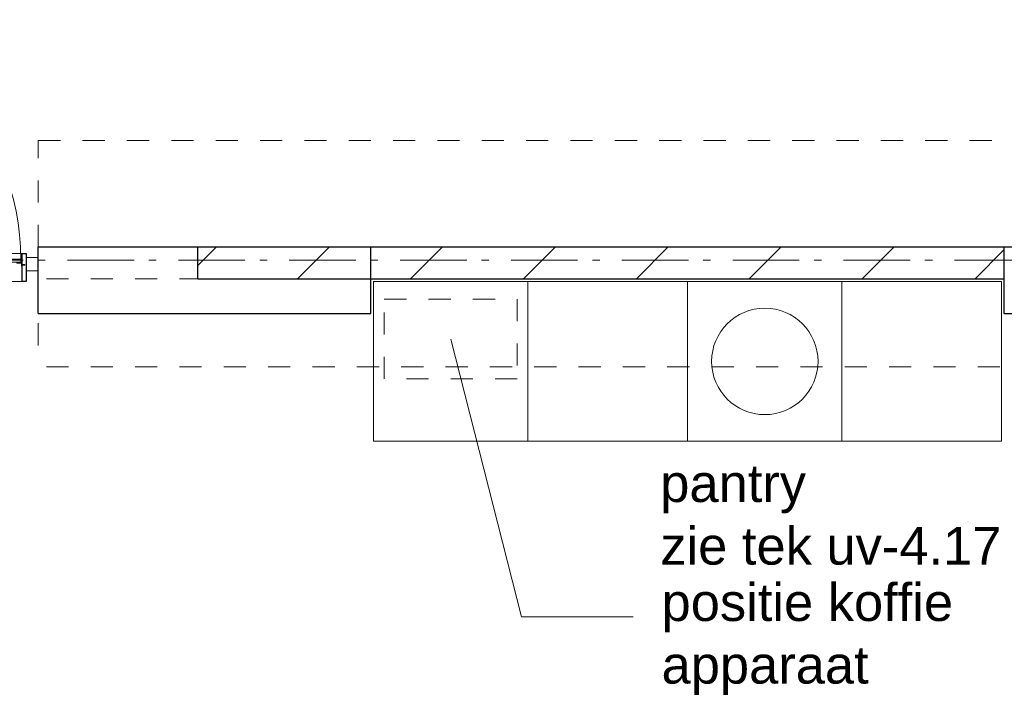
# Model space of a CAD drawing. Header units: millimetres. Extents: x 45699 to 251499, y 244 to 86446.
# Tile 135 of 240: x 220705 to 224404, y 14605 to 17144. Entities that reach past the tile are written whole.
import ezdxf

# ---------------------------------------------------------------- set-up
doc = ezdxf.new("R2010")
doc.units = ezdxf.units.MM
doc.header["$LTSCALE"] = 400
for name, pattern in [('STYLE_01', [0.416641, 0.208282, -0.208359]), ('STYLE_06', [1.041641, 0.625, -0.208282, 0.069427, -0.138931]), ('STYLE_21', [0.138889, 0.069444, -0.069444])]:
    doc.linetypes.add(name, pattern=pattern)
for name, color, linetype, lineweight in [('Binnenkozijnen', 140, 'Continuous', 15), ('Interieur-losse inrichting', 8, 'Continuous', 5), ('mat-beton (ihwg)', 5, 'Continuous', 25), ('mat-glas-hor', 140, 'Continuous', 15), ('mat-kalkzandsteen', 5, 'Continuous', 25), ('mat-naaldhout', 140, 'Continuous', 15), ('mat-staal', 5, 'Continuous', 25), ('None', 7, 'Continuous', 9)]:
    doc.layers.add(name, color=color, linetype=linetype, lineweight=lineweight)
doc.styles.add('Arial', font='arial.ttf', dxfattribs={"height": 176.388889})

# ---------------------------------------------------------------- blocks, each defined once
blk = doc.blocks.new('*X928')
at = {"layer": 'None', "lineweight": 9}
for p, q in [((32491.1, -27330.2), (32561.2, -27260)), ((32865.5, -27380), (32985.5, -27260)), ((33289.8, -27380), (33409.8, -27260)), ((33714, -27380), (33834, -27260)), ((34138.3, -27380), (34258.3, -27260)), ((34562.6, -27380), (34682.6, -27260)), ((34986.8, -27380), (35106.8, -27260)), ((35411.1, -27380), (35521.1, -27270))]:
    blk.add_line(p, q, dxfattribs=at)
blk = doc.blocks.new('*X1408')
at = {"layer": 'None', "lineweight": 25}
blk.add_line((967, -22.9), (967.7, -22.2), dxfattribs=at)
blk = doc.blocks.new('*X1409')
at = {"layer": 'None', "lineweight": 25}
blk.add_line((967.5, -22.4), (969.6, -20.4), dxfattribs=at)
blk = doc.blocks.new('*U1410')
at = {"layer": 'None', "color": 8, "lineweight": 5}
for radius in [8, 6]:
    blk.add_circle((962, 19.5), radius, dxfattribs=at)
blk = doc.blocks.new('*U1411')
at = {"layer": 'None', "color": 8, "lineweight": 5}
for points in [[(957.2, 19.5), (957.2, -5.5), (920, -5.5), (920, -2.5), (954.2, -2.5), (954.2, 19.5)], [(967, 19.5), (970, 19.5), (970, -5.5), (967, -5.5)]]:
    blk.add_lwpolyline(points, close=True, dxfattribs=at)
at = {"layer": 'None', "color": 7}
blk.add_blockref('*U1410', (0, 0), dxfattribs=at)
blk = doc.blocks.new('binnenzeskantschroef voor glaslat')
at = {"layer": 'None', "color": 43, "linetype": 'STYLE_21', "lineweight": 9}
for p, q in [((-1.25, 2.5), (-3.75, 0)), ((1.25, 2.5), (3.75, 0))]:
    blk.add_line(p, q, dxfattribs=at)
at = {"layer": 'None', "color": 43, "linetype": 'Continuous', "lineweight": 9}
blk.add_line((-3.75, 0), (3.75, 0), dxfattribs=at)
at = {"layer": 'None', "color": 43, "linetype": 'STYLE_21', "lineweight": 9}
blk.add_lwpolyline([(-1.25, 12.5), (-1.25, 2.5), (1.25, 2.5), (1.25, 12.5)], close=True, dxfattribs=at)
blk = doc.blocks.new('OB - deur as 2 _ A _ F (2D)')
at = {"layer": 'mat-glas-hor', "color": 140, "lineweight": 15}
blk.add_lwpolyline([(65.4, -5.5), (965, -5.5), (965, -17.5), (65.4, -17.5)], close=True, dxfattribs=at)
at = {"layer": 'mat-kalkzandsteen', "color": 43, "lineweight": 9}
for p, q in [((63, -29.1), (63, -32.5)), ((76.5, -20.5), (69.3, -20.5)), ((953.5, -20.5), (960.7, -20.5)), ((967, -29.1), (967, -32.5))]:
    blk.add_line(p, q, dxfattribs=at)
at = {"layer": 'mat-kalkzandsteen', "color": 8, "lineweight": 5}
for p, q in [((985, -10), (1002, -60)), ((985, -60), (995, -10))]:
    blk.add_line(p, q, dxfattribs=at)
for points, knots in [([(999.7, -10), (999.7, -5), (999.7, 0), (992, -2.4), (985, 0), (985, -5), (985, -10), (992.3, -10), (999.7, -10)], [0, 0, 0, 0.201598, 0.201598, 0.502704, 0.502704, 0.704302, 0.704302, 1, 1, 1]), ([(1004.1, -60), (1004.1, -65), (1004.1, -70), (994.2, -67.6), (985, -70), (985, -65), (985, -60), (994.5, -60), (1004.1, -60)], [0, 0, 0, 0.171388, 0.171388, 0.50181, 0.50181, 0.673198, 0.673198, 1, 1, 1])]:
    blk.add_open_spline(points, degree=2, knots=knots, dxfattribs=at)
at = {"layer": 'mat-naaldhout', "lineweight": 15}
blk.add_lwpolyline([(0, 0), (45, 0), (45, -50), (0, -50)], close=True, dxfattribs=at)
at = {"layer": 'mat-staal', "color": 43, "lineweight": 9}
for p, q in [((60, -22.2), (60, -32.5)), ((60, -32.5), (63, -32.5)), ((63, -22.2), (63, -29.5)), ((80, -17.5), (64.7, -17.5)), ((72.5, -20.5), (64.7, -20.5)), ((80, -20.5), (75.5, -20.5)), ((80, -17.5), (80, -20.5)), ((950, -17.5), (950, -20.5)), ((965.3, -17.5), (950, -17.5)), ((954.5, -20.5), (950, -20.5)), ((965.3, -20.5), (957.5, -20.5)), ((967, -29.5), (967, -22.2)), ((970, -32.5), (967, -32.5)), ((970, -32.5), (970, -22.2))]:
    blk.add_line(p, q, dxfattribs=at)
at = {"layer": 'mat-staal', "color": 92, "lineweight": 25}
for points in [[(60, 15), (45, 15), (45, -90), (60, -90)], [(970, 15), (985, 15), (985, -90), (970, -90)]]:
    blk.add_lwpolyline(points, close=True, dxfattribs=at)
at = {"layer": 'mat-staal', "color": 43, "lineweight": 9}
for centre, radius, start, end in [((64.9, -22.4), 4.94, 90, 180), ((64.9, -22.4), 1.94, 90, 180), ((965.1, -22.4), 4.94, 0, 90), ((965.1, -22.4), 1.94, 0, 90)]:
    blk.add_arc(centre, radius, start, end, dxfattribs=at)
at = {"layer": 'None', "color": 43, "lineweight": 9}
blk.add_line((962, 19.5), (962, 894.1), dxfattribs=at)
at = {"layer": 'None', "color": 8, "linetype": 'STYLE_01', "lineweight": 5}
for p, q in [((60, 15), (965, 15)), ((60, -90), (970, -90))]:
    blk.add_line(p, q, dxfattribs=at)
at = {"layer": 'None', "color": 8, "lineweight": 5}
blk.add_lwpolyline([(920, -17.5), (948, -17.5), (948, -22.5), (920, -22.5)], close=True, dxfattribs=at)
at = {"layer": 'None', "color": 43, "lineweight": 9}
blk.add_arc((965, -5.5), 899.6, 90.3876, 180, dxfattribs=at)
at = {"layer": 'mat-staal', "color": 43}
for name in ['*X1408', '*X1409']:
    blk.add_blockref(name, (0, 0), dxfattribs=at)
at = {"layer": 'None', "color": 7}
blk.add_blockref('*U1411', (0, 0), dxfattribs=at)
at = {"layer": 'None', "color": 7, "xscale": -1, "rotation": 90}
blk.add_blockref('binnenzeskantschroef voor glaslat', (63, -27.5), dxfattribs=at)
at = {"layer": 'None', "color": 7, "rotation": 270}
blk.add_blockref('binnenzeskantschroef voor glaslat', (967, -27.5), dxfattribs=at)
blk = doc.blocks.new('*U1424')
at = {"layer": 'Interieur-losse inrichting', "color": 8, "linetype": 'Continuous', "lineweight": 5}
for points in [[(33151.1, -27390), (33731.1, -27390), (33731.1, -27990), (33151.1, -27990)], [(33731.1, -27390), (34331.1, -27390), (34331.1, -27990), (33731.1, -27990)], [(34331.1, -27390), (34911.1, -27390), (34911.1, -27990), (34331.1, -27990)], [(34911.1, -27390), (35511.1, -27390), (35511.1, -27990), (34911.1, -27990)]]:
    blk.add_lwpolyline(points, close=True, dxfattribs=at)
at = {"layer": 'None', "color": 8, "linetype": 'STYLE_01', "lineweight": 5}
blk.add_lwpolyline([(33191.1, -27456), (33691.1, -27456), (33691.1, -27756), (33191.1, -27756)], close=True, dxfattribs=at)
at = {"layer": 'None', "color": 8, "linetype": 'Continuous', "lineweight": 5}
blk.add_circle((34621.1, -27690), 200, dxfattribs=at)

msp = doc.modelspace()

# ---------------------------------------------------------------- linework, layer by layer
at = {"layer": 'Binnenkozijnen', "color": 140, "linetype": 'STYLE_01', "lineweight": 15}
for p, q in [((220774.4, 16690), (228054.4, 16690)), ((220774.4, 16290), (220774.4, 16690)), ((220774.4, 16290), (228054.4, 16290)), ((220774.4, 16170), (220774.4, 15840)), ((228054.4, 16170), (220774.4, 16170)), ((228054.4, 15840), (220774.4, 15840))]:
    msp.add_line(p, q, dxfattribs=at)
at = {"layer": 'mat-beton (ihwg)', "lineweight": 25}
for p, q in [((220774.4, 16290), (222024.4, 16290)), ((220774.4, 16040), (220774.4, 16290)), ((222024.4, 16040), (222024.4, 16290)), ((224404.4, 16290), (225454.4, 16290)), ((224404.4, 16040), (224404.4, 16290)), ((220774.4, 16040), (222024.4, 16040)), ((224404.4, 16040), (225454.4, 16040))]:
    msp.add_line(p, q, dxfattribs=at)
at = {"layer": 'mat-kalkzandsteen', "lineweight": 25}
for p, q in [((221374.4, 16290), (224404.4, 16290)), ((221374.4, 16170), (221374.4, 16290)), ((224404.4, 16170), (224404.4, 16290)), ((221374.4, 16170), (224404.4, 16170))]:
    msp.add_line(p, q, dxfattribs=at)
at = {"layer": 'None', "color": 43, "linetype": 'STYLE_06', "lineweight": 9}
msp.add_line((251133.4, 16240), (217413.5, 16240), dxfattribs=at)
at = {"layer": 'None', "color": 8, "lineweight": 5}
for p, q in [((222590.4, 14900), (222324.4, 15944)), ((223010.4, 14900), (222590.4, 14900))]:
    msp.add_line(p, q, dxfattribs=at)

# ---------------------------------------------------------------- block references
at = {"layer": 'mat-kalkzandsteen'}
msp.add_blockref('*X928', (188883.4, 43550), dxfattribs=at)
at = {"layer": 'None', "color": 7, "xscale": -1}
msp.add_blockref('OB - deur as 2 _ A _ F (2D)', (220774.4, 16250), dxfattribs=at)
at = {"layer": 'None', "color": 7}
msp.add_blockref('*U1424', (188883.4, 43550), dxfattribs=at)

# ---------------------------------------------------------------- texts
at = {"layer": 'None', "color": 140, "char_height": 141.111, "attachment_point": 1, "style": 'Arial'}
for s, insert in [('pantry \\Pzie tek uv-4.17 ', (223111.6, 15472.8)), ('positie koffie\\Papparaat', (223116.5, 15025.7))]:
    msp.add_mtext(s, dxfattribs=dict(at, insert=insert))

doc.saveas('drawing.dxf')
